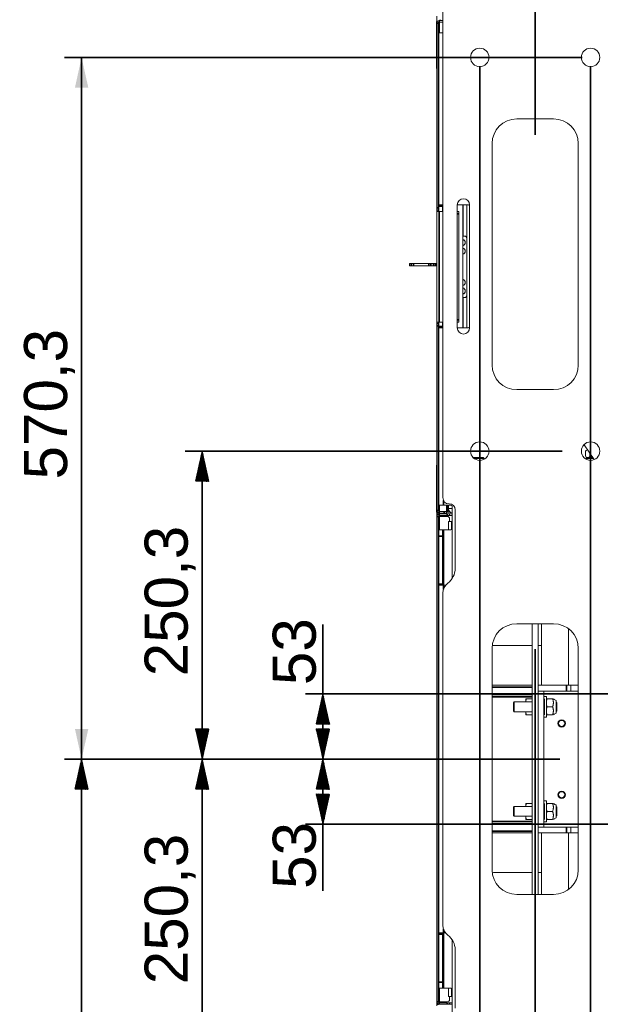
# Model space of a CAD drawing. Header units: millimetres. Extents: x 4 to 1188, y 1 to 840.
# Tile 118 of 197: x 176 to 243, y 657 to 771. Entities that reach past the tile are written whole.
import ezdxf

# ---------------------------------------------------------------- set-up
doc = ezdxf.new("R2010")
doc.units = ezdxf.units.MM
doc.layers.add('1', color=7, linetype='Continuous')
doc.styles.add('Arial Unicode MS', font='Arial Unicode MS')
doc.dimstyles.get("Standard").update_dxf_attribs({"dimtxt": 0.18, "dimasz": 0.18, "dimexe": 0.18, "dimexo": 0.0625, "dimgap": 0.09, "dimtad": 0, "dimtih": 1, "dimtoh": 1, "dimdec": 4, "dimzin": 0, "dimdsep": 46, "dimtxsty": 'Standard', "dimcen": 0.09, "dimadec": 0, "dimazin": 0, "dimtfac": 1, "dimtdec": 4, "dimtofl": 0, "dimtmove": 0, "dimatfit": 3, "dimfxl": 0, "dimtolj": 1, "dimtzin": 0, "dimarcsym": 0})

# ---------------------------------------------------------------- blocks, each defined once
blk = doc.blocks.new('_U3')
at = {"layer": '1', "color": 18, "lineweight": 35}
for p, q in [((229.48, 765.85), (229.48, 558.23)), ((242.34, 765.85), (242.34, 558.23)), ((229.48, 560.23), (242.34, 560.23))]:
    blk.add_line(p, q, dxfattribs=at)
at = {"layer": '1', "color": 18, "lineweight": 70}
for points in [[(229.48, 560.23), (232.98, 561.01), (232.98, 559.46)], [(242.34, 560.23), (238.84, 559.46), (238.84, 561.01)]]:
    blk.add_solid(points, dxfattribs=at)
at = {"layer": '1', "color": 18, "linetype": 'Continuous', "lineweight": 13, "insert": (232.54, 561.48), "char_height": 5, "attachment_point": 7, "line_spacing_factor": 1.047437, "style": 'Arial Unicode MS'}
blk.add_mtext('\\fArial Unicode MS|b0|i0;\\W1.0000;90', dxfattribs=at)
blk = doc.blocks.new('_U10')
at = {"layer": '1', "color": 18, "lineweight": 35}
for p, q in [((235.91, 757.85), (235.91, 809.08)), ((354.31, 614.91), (354.31, 809.08)), ((235.91, 807.08), (354.31, 807.08))]:
    blk.add_line(p, q, dxfattribs=at)
at = {"layer": '1', "color": 18, "lineweight": 70}
for points in [[(235.91, 807.08), (239.41, 807.86), (239.41, 806.3)], [(354.31, 807.08), (350.81, 806.3), (350.81, 807.86)]]:
    blk.add_solid(points, dxfattribs=at)
at = {"layer": '1', "color": 18, "linetype": 'Continuous', "lineweight": 13, "insert": (286.53, 809.64), "char_height": 5, "attachment_point": 7, "line_spacing_factor": 1.047437, "style": 'Arial Unicode MS'}
blk.add_mtext('\\fArial Unicode MS|b0|i0;\\W1.0000;{\\H1.21x;(}829{\\H1.21x;)}', dxfattribs=at)
blk = doc.blocks.new('_U17')
at = {"layer": '1', "color": 18, "lineweight": 35}
for p, q in [((241.34, 766.85), (181.27, 766.85)), ((183.27, 766.85), (183.27, 685.38)), ((238.76, 685.38), (181.27, 685.38))]:
    blk.add_line(p, q, dxfattribs=at)
at = {"layer": '1', "color": 18, "lineweight": 70}
for points in [[(183.27, 766.85), (184.05, 763.35), (182.5, 763.35)], [(183.27, 685.38), (182.5, 688.88), (184.05, 688.88)]]:
    blk.add_solid(points, dxfattribs=at)
at = {"layer": '1', "color": 18, "linetype": 'Continuous', "lineweight": 13, "insert": (182.52, 717.85), "char_height": 5, "attachment_point": 7, "rotation": 90, "line_spacing_factor": 1.047437, "style": 'Arial Unicode MS'}
blk.add_mtext('\\fArial Unicode MS|b0|i0;\\W1.0000;570,3', dxfattribs=at)

msp = doc.modelspace()

# ---------------------------------------------------------------- hatches: boundary and pattern name
at = {"layer": '1', "linetype": 'Continuous', "lineweight": 35}
h = msp.add_hatch(dxfattribs=at)
h.set_pattern_fill('ANSI31', color=18, scale=0.0062, angle=-3.6e-14, style=0)
h.paths.add_polyline_path([(197.2711, 721.1339), (198.0471, 717.6339), (196.4952, 717.6339)], flags=0)
h = msp.add_hatch(dxfattribs=at)
h.set_pattern_fill('ANSI31', color=18, scale=0.0062, angle=-3.6e-14, style=0)
h.paths.add_polyline_path([(211.2711, 692.9482), (212.0471, 689.4482), (210.4952, 689.4482)], flags=0)
h = msp.add_hatch(dxfattribs=at)
h.set_pattern_fill('ANSI31', color=18, scale=0.0062, angle=-2.1e-14, style=0)
h.paths.add_polyline_path([(197.2711, 685.3768), (196.4952, 688.8768), (198.0471, 688.8768)], flags=0)
h = msp.add_hatch(dxfattribs=at)
h.set_pattern_fill('ANSI31', color=18, scale=0.0062, angle=-2.1e-14, style=0)
h.paths.add_polyline_path([(211.2711, 685.3768), (210.4952, 688.8768), (212.0471, 688.8768)], flags=0)
h = msp.add_hatch(dxfattribs=at)
h.set_pattern_fill('ANSI31', color=18, scale=0.0062, angle=-2.1e-14, style=0)
h.paths.add_polyline_path([(183.2711, 685.3768), (184.0471, 681.8768), (182.4952, 681.8768)], flags=0)
h = msp.add_hatch(dxfattribs=at)
h.set_pattern_fill('ANSI31', color=18, scale=0.0062, angle=-2.1e-14, style=0)
h.paths.add_polyline_path([(197.2711, 685.3768), (198.0471, 681.8768), (196.4952, 681.8768)], flags=0)
h = msp.add_hatch(dxfattribs=at)
h.set_pattern_fill('ANSI31', color=18, scale=0.0062, angle=-2.1e-14, style=0)
h.paths.add_polyline_path([(211.2711, 685.3768), (212.0471, 681.8768), (210.4952, 681.8768)], flags=0)
h = msp.add_hatch(dxfattribs=at)
h.set_pattern_fill('ANSI31', color=18, scale=0.0062, angle=-3.6e-14, style=0)
h.paths.add_polyline_path([(211.2711, 677.8053), (210.4952, 681.3053), (212.0471, 681.3053)], flags=0)

# ---------------------------------------------------------------- linework, layer by layer
at = {"layer": '1', "color": 154, "linetype": 'Continuous', "lineweight": 13}
for p, q in [((225.1925, 715.7339), (225.1925, 775.0911)), ((224.4496, 770.9696), (224.4496, 765.6268)), ((224.4782, 771.0262), (224.4782, 771.6338)), ((224.4782, 749.3982), (224.4782, 770.8482)), ((224.5531, 771.0411), (224.5211, 771.0411)), ((224.6496, 749.3982), (224.6496, 770.8482)), ((225.1925, 771.1339), (224.7639, 771.1339)), ((225.1925, 770.9625), (224.7639, 770.9625)), ((225.1925, 769.7053), (224.7211, 769.7053)), ((224.7211, 769.7053), (224.7211, 749.7339)), ((224.4781, 768.9818), (224.4781, 769.4202)), ((224.4781, 769.4202), (224.4782, 769.4202)), ((224.4781, 768.9781), (224.4781, 768.9818)), ((224.4781, 768.9818), (224.4782, 768.9818)), ((224.4781, 768.8854), (224.4782, 768.8854)), ((224.4781, 768.4752), (224.4782, 768.4752)), ((224.4781, 767.945), (224.4781, 768.39)), ((224.4781, 768.39), (224.4782, 768.39)), ((224.4781, 767.9421), (224.4781, 767.945)), ((224.4781, 767.945), (224.4782, 767.945)), ((224.4781, 767.5871), (224.4782, 767.5871)), ((224.4781, 767.19), (224.4782, 767.19)), ((224.4781, 766.3808), (224.4782, 766.3808)), ((224.4781, 766.1448), (224.4782, 766.1448)), ((224.4781, 766.1448), (224.4782, 766.1448)), ((224.4781, 765.9986), (224.4782, 765.9986)), ((224.4781, 765.8284), (224.4782, 765.8284)), ((224.4781, 765.2243), (224.4781, 765.2313)), ((224.4781, 765.2313), (224.4782, 765.2313)), ((224.4781, 765.2243), (224.4782, 765.2243)), ((224.4781, 765.22), (224.4781, 765.2218)), ((224.4781, 764.6374), (224.4782, 764.6374)), ((224.4781, 764.4325), (224.4782, 764.4325)), ((224.4781, 763.7706), (224.4781, 764.2339)), ((224.4781, 764.2339), (224.4782, 764.2339)), ((224.4781, 763.7706), (224.4782, 763.7706)), ((224.4781, 763.766), (224.4781, 763.7706)), ((224.4781, 763.766), (224.4782, 763.766)), ((224.4781, 763.7658), (224.4782, 763.7658)), ((224.4782, 763.5415), (224.4781, 763.5415)), ((224.4781, 763.5414), (224.4781, 763.5415)), ((224.4781, 763.2746), (224.4782, 763.2746)), ((224.4781, 762.6863), (224.4781, 762.6922)), ((224.4781, 762.6922), (224.4782, 762.6922)), ((224.4781, 762.6863), (224.4782, 762.6863)), ((224.4781, 761.9439), (224.4781, 761.9439)), ((224.4781, 761.9439), (224.4782, 761.9439)), ((224.4781, 761.9439), (224.4782, 761.9439)), ((224.4781, 761.9015), (224.4782, 761.9015)), ((224.4781, 761.2281), (224.4781, 761.685)), ((224.4781, 761.685), (224.4782, 761.685)), ((224.4781, 761.2281), (224.4782, 761.2281)), ((224.4781, 761.2234), (224.4781, 761.2281)), ((224.4781, 761.2234), (224.4782, 761.2234)), ((224.4782, 760.9782), (224.4781, 760.9782)), ((224.4781, 759.7947), (224.4782, 759.7947)), ((224.4781, 759.5398), (224.4782, 759.5398)), ((224.4781, 759.3403), (224.4782, 759.3403)), ((238.0496, 759.7053), (233.7639, 759.7053)), ((230.9068, 756.8482), (230.9068, 731.1339)), ((240.9068, 731.1339), (240.9068, 756.8482)), ((224.4782, 749.1125), (224.4782, 749.3982)), ((224.6496, 749.1125), (224.4782, 749.1125)), ((224.4782, 748.9696), (224.4782, 749.1125)), ((224.4782, 736.1125), (224.4782, 748.9696)), ((224.4782, 748.9696), (224.7639, 748.9696)), ((224.6496, 749.3982), (224.6496, 749.1125)), ((224.6496, 748.9696), (224.6496, 749.1125)), ((225.1925, 749.7339), (224.7211, 749.7339)), ((224.7211, 749.5911), (224.7211, 749.7339)), ((224.7211, 748.9696), (224.7211, 749.5911)), ((225.1925, 748.9696), (224.7639, 748.9696)), ((225.1496, 749.7339), (225.1496, 749.5911)), ((225.1496, 748.9696), (225.1496, 749.5911)), ((228.1496, 749.7339), (226.8639, 749.7339)), ((226.8639, 735.4482), (226.8639, 749.7339)), ((226.8639, 748.9696), (227.0354, 748.9696)), ((227.0354, 748.9696), (227.0354, 748.6839)), ((227.5068, 735.4484), (227.5068, 749.7339)), ((227.5496, 749.734), (227.5496, 746.1126)), ((227.9782, 749.7337), (227.9782, 745.8264)), ((228.2925, 749.7339), (228.2925, 735.4482)), ((227.0354, 748.6839), (227.0354, 736.3982)), ((227.5068, 746.1125), (227.6925, 746.1125)), ((227.5496, 745.7064), (227.5496, 745.6839)), ((227.9782, 739.2553), (227.9782, 745.8268)), ((221.3211, 742.9196), (221.5322, 742.9196)), ((221.3211, 742.9196), (221.3211, 742.6339)), ((221.3211, 742.6339), (221.5322, 742.6339)), ((221.5322, 742.9196), (221.8024, 742.9196)), ((221.8024, 742.6339), (221.5322, 742.6339)), ((221.8024, 742.9196), (223.5679, 742.9196)), ((221.8024, 742.6339), (223.5679, 742.6339)), ((223.5679, 742.9196), (223.8153, 742.9196)), ((223.8153, 742.6339), (223.5679, 742.6339)), ((223.8153, 742.9196), (224.0957, 742.9196)), ((223.8153, 742.6339), (224.0957, 742.6339)), ((224.0957, 742.9196), (224.3432, 742.9196)), ((224.3432, 742.6339), (224.0957, 742.6339)), ((224.3432, 742.9196), (224.4782, 742.9196)), ((224.3432, 742.6339), (224.4782, 742.6339)), ((227.6925, 738.9696), (227.5068, 738.9696)), ((227.5496, 739.3982), (227.5496, 739.3757)), ((227.5496, 738.9695), (227.5496, 735.4482)), ((227.9782, 739.2557), (227.9782, 735.4486)), ((227.0354, 736.3982), (227.0354, 736.1125)), ((224.4782, 735.9696), (224.4782, 736.1125)), ((224.4782, 736.1125), (224.7639, 736.1125)), ((224.4782, 735.9696), (224.4782, 735.6839)), ((224.6496, 735.9696), (224.4782, 735.9696)), ((224.4782, 714.2339), (224.4782, 735.6839)), ((224.6496, 735.9696), (224.6496, 736.1125)), ((224.6496, 735.9696), (224.6496, 735.6839)), ((224.6496, 714.2339), (224.6496, 735.6839)), ((224.7211, 735.5911), (224.7211, 736.1126)), ((224.7211, 735.4482), (224.7211, 735.5911)), ((224.7211, 735.4482), (224.7211, 714.8482)), ((224.7211, 735.4482), (225.1925, 735.4482)), ((224.7639, 736.1125), (225.1925, 736.1125)), ((225.1496, 735.5911), (225.1496, 736.1126)), ((225.1496, 735.5911), (225.1496, 735.4482)), ((227.0354, 736.1125), (226.8639, 736.1125)), ((226.8639, 735.4482), (228.1496, 735.4482)), ((233.7639, 728.2768), (238.0496, 728.2768)), ((242.7626, 720.1514), (241.5719, 721.8855)), ((228.7028, 720.3946), (229.8763, 720.3946)), ((229.9477, 720.1708), (229.9477, 720.3232)), ((241.7445, 721.0411), (241.7445, 720.6125)), ((241.8658, 720.3232), (241.8658, 720.1708)), ((241.9373, 720.3946), (242.5955, 720.3946)), ((242.2445, 720.6125), (242.2445, 720.9059)), ((224.4496, 719.4553), (224.4496, 714.1125)), ((224.7211, 714.8482), (225.2639, 714.8482)), ((225.2639, 714.8482), (226.1211, 714.8482)), ((225.6211, 714.1197), (225.6211, 714.8482)), ((225.8354, 714.4911), (225.8354, 714.8482)), ((226.2639, 714.7053), (226.2639, 706.3352)), ((224.4782, 714.0353), (224.4782, 714.0561)), ((224.4782, 714.0353), (224.5585, 714.0353)), ((224.4782, 714.0353), (224.4782, 713.8211)), ((224.4782, 713.8211), (224.4782, 713.5623)), ((224.4782, 657.1911), (224.4782, 713.5625)), ((224.5211, 714.0411), (224.5531, 714.0411)), ((224.6496, 657.1911), (224.6496, 713.5625)), ((224.7639, 713.5625), (224.6496, 713.5625)), ((224.7639, 714.1196), (225.3354, 714.1196)), ((224.7639, 713.9482), (224.7639, 713.8482)), ((224.7639, 713.9482), (225.3354, 713.9482)), ((224.7639, 713.8482), (225.6925, 713.8482)), ((224.7639, 713.6768), (225.6925, 713.6768)), ((224.7639, 713.5619), (224.7639, 713.6765)), ((224.7639, 713.6761), (224.7639, 713.5623)), ((224.7639, 713.5625), (225.6925, 713.5625)), ((225.6211, 714.1196), (225.3354, 714.1196)), ((225.6211, 713.9482), (225.3354, 713.9482)), ((225.7639, 714.1339), (225.6211, 714.1339)), ((225.6211, 714.1196), (225.6211, 713.9482)), ((225.6211, 714.0353), (226.0832, 714.0353)), ((225.6925, 713.8482), (225.9782, 713.8482)), ((225.9782, 713.6768), (225.6925, 713.6768)), ((225.8354, 714.4916), (225.8354, 714.2053)), ((226.2639, 714.4911), (225.8354, 714.4911)), ((225.8354, 714.3768), (225.8475, 714.3768)), ((225.9782, 713.8482), (226.2639, 713.8482)), ((225.9782, 713.8482), (225.9782, 713.6768)), ((225.9782, 713.6768), (226.2639, 713.6768)), ((226.6211, 707.5196), (226.6211, 714.3053)), ((225.8354, 712.9482), (225.8354, 711.9908)), ((225.8354, 712.9482), (226.2354, 712.9482)), ((225.9782, 713.2768), (225.9782, 712.9481)), ((226.2354, 712.9482), (226.2639, 712.9482)), ((224.7211, 711.9911), (225.1496, 711.9911)), ((224.7211, 711.2768), (224.7211, 711.9911)), ((224.7211, 705.7053), (224.7211, 711.2768)), ((225.1496, 711.9911), (225.2639, 711.9911)), ((225.1496, 711.9911), (225.1496, 711.2768)), ((225.1496, 705.7053), (225.1496, 711.2768)), ((225.2639, 711.9911), (226.1211, 711.9911)), ((224.7211, 705.5625), (224.7211, 705.7053)), ((224.7211, 705.5625), (224.7211, 665.1911)), ((225.2639, 705.5625), (224.7211, 705.5625)), ((225.1496, 705.7053), (225.1496, 705.5625)), ((225.5117, 705.5625), (225.2639, 705.5625)), ((225.1925, 666.0911), (225.1925, 704.6625)), ((238.0496, 701.0911), (233.7639, 701.0911)), ((235.5675, 701.0907), (235.5675, 669.6628)), ((236.2461, 701.0907), (236.2461, 669.6628)), ((236.6211, 693.9479), (236.6211, 701.091)), ((239.7639, 693.9479), (239.7639, 700.5192)), ((235.5675, 698.5553), (231.1925, 698.5553)), ((236.621, 698.5553), (236.2461, 698.5553)), ((230.9068, 698.2339), (230.9068, 672.5196)), ((240.9068, 672.5196), (240.9068, 698.2339)), ((235.5677, 692.8411), (230.9068, 692.8411)), ((230.907, 693.9482), (235.5677, 693.9482)), ((236.2461, 693.9482), (239.5509, 693.9482)), ((236.9246, 693.2696), (236.2461, 693.2696)), ((236.9246, 693.2696), (236.9246, 677.4839)), ((236.9247, 693.2696), (239.5509, 693.2696)), ((239.5509, 693.9482), (240.0277, 693.9482)), ((240.0277, 693.2696), (239.5509, 693.2696)), ((240.0277, 693.9482), (240.0277, 693.2696)), ((240.0277, 693.9482), (240.9068, 693.9482)), ((240.0277, 693.2696), (240.9068, 693.2696)), ((233.4782, 692.0196), (233.3889, 691.9303)), ((233.3889, 691.9303), (233.3889, 691.4482)), ((235.5675, 692.0196), (233.4782, 692.0196)), ((233.4782, 691.4482), (233.4782, 692.0196)), ((234.8104, 692.0196), (234.8104, 692.3768)), ((234.8933, 692.3768), (235.4846, 692.3768)), ((237.2104, 692.6625), (236.9246, 692.6625)), ((237.0032, 692.3768), (237.0032, 691.9125)), ((237.0032, 691.9125), (237.0032, 690.9839)), ((237.2104, 690.2339), (237.2104, 692.6625)), ((237.9279, 692.3768), (237.2933, 692.3768)), ((238.3532, 691.4482), (238.3532, 692.1911)), ((238.4246, 691.9303), (238.3532, 692.0018)), ((238.4246, 691.9303), (238.4246, 690.9661)), ((233.3889, 691.4482), (233.3889, 690.9661)), ((233.3889, 690.9661), (233.4782, 690.8768)), ((233.4782, 690.8768), (233.4782, 691.4482)), ((233.4782, 690.8768), (235.5675, 690.8768)), ((234.8104, 690.5196), (234.8104, 690.8768)), ((237.0032, 690.9839), (237.0032, 690.5196)), ((237.9279, 691.4482), (237.2933, 691.4482)), ((238.3532, 690.7053), (238.3532, 691.4482)), ((238.3532, 690.8946), (238.4246, 690.9661)), ((234.8933, 690.5196), (235.4846, 690.5196)), ((236.9246, 690.2339), (237.2104, 690.2339)), ((237.9279, 690.5196), (237.2933, 690.5196)), ((237.2104, 680.5196), (236.9246, 680.5196)), ((237.2104, 678.0911), (237.2104, 680.5196)), ((233.4782, 679.8768), (233.3889, 679.7875)), ((233.3889, 679.7875), (233.3889, 679.3053)), ((233.3889, 679.3053), (233.3889, 678.8232)), ((235.5675, 679.8768), (233.4782, 679.8768)), ((233.4782, 679.3053), (233.4782, 679.8768)), ((233.4782, 678.7339), (233.4782, 679.3053)), ((234.8104, 679.8768), (234.8104, 680.2339)), ((234.8933, 680.2339), (235.4846, 680.2339)), ((237.0032, 680.2339), (237.0032, 679.7696)), ((237.0032, 679.7696), (237.0032, 678.8411)), ((237.9279, 680.2339), (237.2933, 680.2339)), ((237.9279, 679.3053), (237.2933, 679.3053)), ((238.3532, 679.3053), (238.3532, 680.0482)), ((238.4246, 679.7875), (238.3532, 679.8589)), ((238.3532, 678.5625), (238.3532, 679.3053)), ((238.4246, 679.7875), (238.4246, 678.8232)), ((233.3889, 678.8232), (233.4782, 678.7339)), ((233.4782, 678.7339), (235.5675, 678.7339)), ((234.8104, 678.3768), (234.8104, 678.7339)), ((234.8933, 678.3768), (235.4846, 678.3768)), ((236.9246, 678.0911), (237.2104, 678.0911)), ((237.0032, 678.8411), (237.0032, 678.3768)), ((237.9279, 678.3768), (237.2933, 678.3768)), ((238.3532, 678.7518), (238.4246, 678.8232)), ((230.9068, 677.9125), (235.5677, 677.9125)), ((236.9246, 677.4839), (236.2461, 677.4839)), ((236.9247, 677.4839), (239.5509, 677.4839)), ((239.5509, 677.4839), (240.0277, 677.4839)), ((240.0277, 677.4839), (240.0277, 676.8053)), ((240.0277, 677.4839), (240.9068, 677.4839)), ((230.907, 676.8053), (235.5677, 676.8053)), ((236.2461, 676.8053), (239.5509, 676.8053)), ((236.6211, 669.6626), (236.6211, 676.8056)), ((240.0277, 676.8053), (239.5509, 676.8053)), ((239.7639, 670.2343), (239.7639, 676.8056)), ((240.0277, 676.8053), (240.9068, 676.8053)), ((231.1925, 672.1982), (235.5675, 672.1982)), ((236.2461, 672.1982), (236.621, 672.1982)), ((233.7639, 669.6625), (238.0496, 669.6625)), ((224.7211, 665.0482), (224.7211, 665.1911)), ((225.2639, 665.1911), (224.7211, 665.1911)), ((224.7211, 659.4768), (224.7211, 665.0482)), ((225.1496, 665.1911), (225.1496, 665.0482)), ((225.1496, 659.4768), (225.1496, 665.0482)), ((225.5117, 665.1911), (225.2639, 665.1911)), ((226.2639, 656.0482), (226.2639, 664.4183)), ((226.6211, 656.4482), (226.6211, 663.2339)), ((224.7211, 658.7625), (224.7211, 659.4768)), ((225.1496, 658.7625), (224.7211, 658.7625)), ((225.1496, 659.4768), (225.1496, 658.7625)), ((225.1496, 658.7625), (225.2639, 658.7625)), ((225.2639, 658.7625), (226.1211, 658.7625)), ((225.8354, 658.7628), (225.8354, 657.8053)), ((225.8354, 657.8053), (226.2354, 657.8053)), ((225.9782, 657.8055), (225.9782, 657.4768)), ((226.2639, 657.8053), (226.2354, 657.8053)), ((224.4782, 657.1917), (224.4782, 656.9196)), ((224.4782, 656.9196), (224.4782, 656.7182)), ((224.6496, 657.1911), (224.7639, 657.1911)), ((224.7639, 657.1917), (224.7639, 657.077)), ((224.7639, 657.0768), (224.7639, 657.1914)), ((225.6925, 657.1911), (224.7639, 657.1911)), ((225.6925, 657.0768), (224.7639, 657.0768)), ((225.6925, 656.9053), (224.7639, 656.9053)), ((225.9782, 657.0768), (225.6925, 657.0768)), ((225.9782, 656.9053), (225.6925, 656.9053)), ((225.9782, 657.0768), (226.2639, 657.0768)), ((225.9782, 657.0768), (225.9782, 656.9053)), ((226.2639, 656.9053), (225.9782, 656.9053))]:
    msp.add_line(p, q, dxfattribs=at)
at = {"layer": '1', "color": 154, "linetype": 'Continuous', "lineweight": 35}
for p, q in [((224.6496, 770.8482), (224.4782, 770.8482)), ((224.7639, 770.9625), (224.7639, 771.1339)), ((224.7639, 769.7052), (224.7639, 770.9624)), ((224.8782, 771.2336), (224.8782, 771.1335)), ((224.4781, 768.9781), (224.4782, 768.9781)), ((224.4781, 768.6786), (224.4782, 768.6786)), ((224.4781, 767.9421), (224.4782, 767.9421)), ((224.4781, 767.7047), (224.4782, 767.7047)), ((224.4781, 766.9521), (224.4782, 766.9521)), ((224.4781, 766.7531), (224.4782, 766.7531)), ((224.4781, 766.4029), (224.4782, 766.4029)), ((224.4781, 766.2049), (224.4782, 766.2049)), ((224.4781, 765.2218), (224.4782, 765.2218)), ((224.4781, 765.22), (224.4782, 765.22)), ((224.4781, 764.4325), (224.4782, 764.4325)), ((224.4781, 764.4325), (224.4782, 764.4325)), ((224.4781, 764.4324), (224.4782, 764.4324)), ((224.4781, 764.4324), (224.4782, 764.4324)), ((224.4781, 761.2234), (224.4782, 761.2234)), ((224.4781, 760.6934), (224.4782, 760.6934)), ((224.4781, 760.1289), (224.4782, 760.1289)), ((224.4782, 749.3982), (224.6496, 749.3982)), ((225.1496, 749.5911), (224.7211, 749.5911)), ((224.7639, 736.1125), (224.7639, 748.9696)), ((227.0354, 748.6839), (226.8639, 748.6839)), ((221.5322, 742.6339), (221.5322, 742.9196)), ((221.8024, 742.9196), (221.8024, 742.6339)), ((223.5679, 742.6339), (223.5679, 742.9196)), ((223.8153, 742.9196), (223.8153, 742.6339)), ((224.0957, 742.6339), (224.0957, 742.9196)), ((224.3432, 742.9196), (224.3432, 742.6339)), ((226.8639, 736.3982), (227.0354, 736.3982)), ((224.6496, 735.6839), (224.4782, 735.6839)), ((224.7211, 735.5911), (225.1496, 735.5911)), ((229.9477, 720.3232), (228.7777, 720.3232)), ((242.6446, 720.3232), (241.8658, 720.3232)), ((224.7639, 714.1198), (224.7639, 714.8489)), ((225.2639, 714.8482), (225.2639, 715.4227)), ((225.7639, 714.2053), (225.7639, 714.8487)), ((224.6496, 714.2339), (224.4782, 714.2339)), ((224.6424, 713.8211), (224.4782, 713.8211)), ((224.6496, 713.5625), (224.4782, 713.5625)), ((224.7639, 714.1196), (224.7639, 713.9482)), ((224.7639, 713.6768), (224.7639, 713.8482)), ((224.7639, 711.9903), (224.7639, 713.5625)), ((225.3354, 713.9482), (225.3354, 714.1196)), ((225.6211, 714.2053), (225.7639, 714.2053)), ((225.6925, 713.6768), (225.6925, 713.8482)), ((225.7639, 714.2053), (225.7639, 714.1339)), ((225.8354, 714.2053), (225.7639, 714.2053)), ((226.2354, 712.9482), (226.2354, 712.0481)), ((225.1496, 711.2768), (224.7211, 711.2768)), ((225.2639, 705.5625), (225.2639, 711.9911)), ((224.7211, 705.7053), (225.1496, 705.7053)), ((225.2639, 705.1083), (225.2639, 705.5625)), ((230.9068, 693.7339), (235.5677, 693.7339)), ((239.5509, 693.2696), (239.5509, 693.9482)), ((235.5677, 692.6268), (230.9068, 692.6268)), ((230.9068, 678.1268), (235.5677, 678.1268)), ((235.5677, 677.0196), (230.9068, 677.0196)), ((239.5509, 676.8053), (239.5509, 677.4839)), ((225.2639, 665.1911), (225.2639, 665.6452)), ((225.1496, 665.0482), (224.7211, 665.0482)), ((225.2639, 658.7625), (225.2639, 665.1911)), ((224.7211, 659.4768), (225.1496, 659.4768)), ((224.7639, 657.1911), (224.7639, 658.7633)), ((226.2354, 658.7055), (226.2354, 657.8053)), ((224.6496, 657.1911), (224.4782, 657.1911)), ((224.6747, 656.9196), (224.4782, 656.9196)), ((224.7639, 657.0768), (224.7639, 656.9053)), ((225.6925, 656.9053), (225.6925, 657.0768))]:
    msp.add_line(p, q, dxfattribs=at)
at = {"layer": '1', "color": 18, "linetype": 'Continuous', "lineweight": 35}
for p, q in [((239.0354, 721.1339), (195.2711, 721.1339)), ((197.2711, 721.1339), (197.2711, 685.3768)), ((211.2711, 685.3768), (211.2711, 701.0146)), ((235.9068, 698.1339), (235.9068, 572.2339)), ((250.2639, 692.9482), (209.2711, 692.9482)), ((213.7639, 685.3768), (181.2711, 685.3768)), ((183.2711, 603.9053), (183.2711, 685.3768)), ((213.7639, 685.3768), (195.2711, 685.3768)), ((213.7639, 685.3768), (195.2711, 685.3768)), ((197.2711, 649.6196), (197.2711, 685.3768)), ((213.7639, 685.3768), (209.2711, 685.3768)), ((213.7639, 685.3768), (209.2711, 685.3768)), ((211.2711, 685.3768), (211.2711, 670.0795)), ((250.2639, 677.8053), (209.2711, 677.8053))]:
    msp.add_line(p, q, dxfattribs=at)
at = {"layer": '1', "color": 154, "linetype": 'Continuous', "lineweight": 13}
for centre, radius in [((229.4782, 766.8482), 1.0714), ((242.3354, 766.8482), 1.0714), ((229.4782, 721.1339), 1.0714), ((242.3354, 721.1339), 1.0714), ((238.9806, 689.5196), 0.4286), ((238.9806, 689.5196), 0.3571), ((238.9806, 681.2339), 0.4286), ((238.9806, 681.2339), 0.3571)]:
    msp.add_circle(centre, radius, dxfattribs=at)
for centre, radius, start, end in [((224.5211, 770.9696), 0.0714, 90, 180), ((224.7639, 770.8482), 0.2857, 90, 180), ((224.7639, 770.8482), 0.1143, 90, 180), ((224.7354, 765.6268), 0.2857, 180, 205.842656), ((233.7639, 756.8482), 2.8571, 90, 180), ((238.0496, 756.8482), 2.8571, 0, 90), ((227.5782, 749.7339), 0.7143, 0, 180), ((228.1496, 749.5911), 0.1429, 0, 90), ((227.4282, 745.3553), 0.3714, 0, 77.788125), ((227.2639, 745.6839), 0.2857, 328.210312, 0), ((227.6925, 745.8268), 0.2857, 0, 90), ((227.4282, 745.3553), 0.3714, 282.211875, 0), ((227.4282, 744.3553), 0.3714, 0, 77.788125), ((227.4282, 744.3553), 0.3714, 282.211875, 0), ((227.4282, 740.7268), 0.3714, 0, 77.788125), ((227.4282, 740.7268), 0.3714, 282.211875, 0), ((227.4282, 739.7268), 0.3714, 0, 77.788125), ((227.4282, 739.7268), 0.3714, 282.211875, 0), ((227.2639, 739.3982), 0.2857, 0, 31.789688), ((227.6925, 739.2553), 0.2857, 270, 0), ((227.5782, 735.4482), 0.7143, 180, 0), ((228.1496, 735.5911), 0.1429, 270, 0), ((233.7639, 731.1339), 2.8571, 180, 270), ((238.0496, 731.1339), 2.8571, 270, 0), ((229.8763, 720.3232), 0.0714, 0, 90), ((241.9945, 721.0411), 0.25, 93.245625, 180), ((241.9945, 720.6125), 0.25, 180, 247.066875), ((241.9373, 720.3232), 0.0714, 90, 180), ((241.9945, 720.6125), 0.25, 299.37375, 0), ((242.6336, 720.4716), 0.25, 141.90875, 197.928125), ((224.7354, 719.4553), 0.2857, 154.157344, 180), ((225.9068, 715.7339), 0.7143, 180, 270), ((225.9068, 714.3053), 0.7143, 0, 90), ((226.1211, 714.7053), 0.1429, 0, 90), ((224.5211, 714.1125), 0.0714, 180, 270), ((224.7639, 714.2339), 0.2857, 180, 270), ((224.7639, 713.5625), 0.2857, 90, 180), ((224.7639, 714.2339), 0.1143, 180, 270), ((224.7639, 713.5625), 0.1143, 90, 180), ((225.6925, 713.2768), 0.2857, 0, 90), ((225.7639, 714.2053), 0.0714, 270, 0), ((226.3782, 714.4911), 0.5429, 180, 257.845781), ((226.1211, 712.1339), 0.1429, 270, 0), ((224.4782, 707.5196), 2.1429, 306.869898, 0), ((226.6211, 704.6625), 1.4286, 126.869898, 180), ((233.7639, 698.2339), 2.8571, 90, 180), ((238.0496, 698.2339), 2.8571, 0, 90), ((231.1925, 699.9839), 1.4286, 259.322344, 270), ((238.4556, 692.7625), 0.5805, 221.671395, 259.844911), ((238.4556, 690.1339), 0.5805, 100.155089, 138.289294), ((238.4556, 680.6196), 0.5805, 221.671395, 259.844911), ((238.4556, 677.9911), 0.5805, 100.155089, 138.289294), ((233.7639, 672.5196), 2.8571, 180, 270), ((238.0496, 672.5196), 2.8571, 270, 0), ((231.1925, 670.7696), 1.4286, 90, 100.677656), ((226.6211, 666.0911), 1.4286, 180, 233.130102), ((224.4782, 663.2339), 2.1429, 0, 53.130102), ((226.1211, 658.6196), 0.1429, 0, 90), ((225.6925, 657.4768), 0.2857, 270, 0), ((224.7639, 657.1911), 0.2857, 180, 270), ((224.7639, 657.1911), 0.1143, 180, 270)]:
    msp.add_arc(centre, radius, start, end, dxfattribs=at)
for points in [[(224.4781, 768.8854), (224.4781, 768.9124), (224.4781, 768.9335), (224.4781, 768.9487)], [(224.4781, 768.6786), (224.4781, 768.7548), (224.4781, 768.8237), (224.4781, 768.8854)], [(224.4781, 768.4752), (224.4781, 768.5344), (224.4781, 768.6022), (224.4781, 768.6786)], [(224.4781, 768.3868), (224.4781, 768.3865), (224.4781, 768.4159), (224.4781, 768.4752)], [(224.4781, 767.7047), (224.4781, 767.7348), (224.4781, 767.7498), (224.4781, 767.7494)], [(224.4781, 767.5871), (224.4781, 767.6353), (224.4781, 767.6744), (224.4781, 767.7047)], [(224.4781, 767.19), (224.4781, 767.35), (224.4781, 767.4832), (224.4781, 767.5871)], [(224.4781, 766.9521), (224.4781, 767.0313), (224.4781, 767.1103), (224.4781, 767.19)], [(224.4781, 766.7531), (224.4781, 766.8197), (224.4781, 766.8861), (224.4781, 766.9521)], [(224.4781, 766.4029), (224.4781, 766.4903), (224.4781, 766.607), (224.4781, 766.7531)], [(224.4781, 766.2049), (224.4781, 766.2371), (224.4781, 766.2865), (224.4781, 766.3532)], [(224.4781, 766.1448), (224.4781, 766.1453), (224.4781, 766.1653), (224.4781, 766.2049)], [(224.4781, 765.8284), (224.4781, 765.9076), (224.4781, 765.9641), (224.4781, 765.9986)], [(224.4781, 765.2313), (224.4781, 765.4882), (224.4781, 765.6877), (224.4781, 765.8284)], [(224.4781, 765.2218), (224.4781, 765.2221), (224.4781, 765.2227), (224.4781, 765.2243)], [(224.4781, 764.6374), (224.4781, 764.7772), (224.4781, 764.9716), (224.4781, 765.22)], [(224.4781, 764.4325), (224.4781, 764.4333), (224.4781, 764.5015), (224.4781, 764.6374)], [(224.4781, 763.2746), (224.4781, 763.4301), (224.4781, 763.5418), (224.4781, 763.5414)], [(224.4781, 762.6922), (224.4781, 762.9017), (224.4781, 763.1087), (224.4781, 763.2746)], [(224.4781, 761.9439), (224.4781, 762.0402), (224.4781, 762.2885), (224.4781, 762.6863)], [(224.4781, 760.6934), (224.4781, 760.8715), (224.4781, 760.9786), (224.4781, 760.9781)], [(224.4781, 760.1289), (224.4781, 760.3384), (224.4781, 760.5222), (224.4781, 760.6934)], [(224.4781, 759.7947), (224.4781, 759.9018), (224.4781, 760.0153), (224.4781, 760.1289)], [(224.4781, 759.5398), (224.4781, 759.6055), (224.4781, 759.6772), (224.4781, 759.7947)], [(224.4781, 759.3403), (224.4781, 759.3419), (224.4781, 759.4132), (224.4781, 759.5398)]]:
    msp.add_open_spline(points, degree=3, dxfattribs=at)
for points, knots in [([(234.8103, 692.3768), (234.8104, 692.3768), (234.8123, 692.3768), (234.8198, 692.3768), (234.8254, 692.3768), (234.8398, 692.3768), (234.8486, 692.3768), (234.8614, 692.3768), (234.8641, 692.3768), (234.8695, 692.3768), (234.8723, 692.3768), (234.8809, 692.3768), (234.887, 692.3768), (234.8933, 692.3768)], [0, 0, 0, 0, 0.25, 0.25, 0.5, 0.5, 0.75, 0.75, 0.8125, 0.8125, 0.875, 0.875, 1, 1, 1, 1]), ([(234.8933, 692.3768), (234.868, 692.3008), (234.8471, 692.2243), (234.8255, 692.1084), (234.8199, 692.0695), (234.8158, 692.0271), (234.8155, 692.0239), (234.8152, 692.0206)], [0, 0, 0, 0, 0.64853472, 0.64853472, 0.97280208, 0.97280208, 1, 1, 1, 1]), ([(237.2933, 692.3768), (237.287, 692.3768), (237.2809, 692.3768), (237.2723, 692.3768), (237.2695, 692.3768), (237.2641, 692.3768), (237.2614, 692.3768), (237.2486, 692.3768), (237.2398, 692.3768), (237.2254, 692.3768), (237.2198, 692.3768), (237.2123, 692.3768), (237.2104, 692.3768), (237.2104, 692.3768)], [0, 0, 0, 0, 0.12512606, 0.12512606, 0.18768909, 0.18768909, 0.25025212, 0.25025212, 0.50050423, 0.50050423, 0.75075635, 0.75075635, 1, 1, 1, 1]), ([(237.2104, 691.9125), (237.2104, 691.9223), (237.2105, 691.9322), (237.211, 691.952), (237.2113, 691.9618), (237.2128, 691.9914), (237.2142, 692.011), (237.2199, 692.0698), (237.2255, 692.1087), (237.2472, 692.2246), (237.268, 692.301), (237.2933, 692.3768)], [0, 0, 0, 0, 0.0625, 0.0625, 0.125, 0.125, 0.25, 0.25, 0.5, 0.5, 1, 1, 1, 1]), ([(237.2933, 691.4482), (237.268, 691.5242), (237.2471, 691.6007), (237.2255, 691.7166), (237.2199, 691.7555), (237.2123, 691.8336), (237.2104, 691.8729), (237.2104, 691.9125)], [0, 0, 0, 0, 0.5, 0.5, 0.75, 0.75, 1, 1, 1, 1]), ([(237.9279, 691.4482), (237.938, 691.4862), (237.9488, 691.5242), (237.9701, 691.6001), (237.9805, 691.6381), (237.999, 691.7142), (238.0069, 691.7524), (238.0153, 691.81), (238.0176, 691.8293), (238.0207, 691.8679), (238.0215, 691.8873), (238.0218, 691.9261), (238.0212, 691.9456), (238.0186, 691.9847), (238.0166, 692.0043), (238.0113, 692.0437), (238.008, 692.0634), (238.0023, 692.093), (238.0002, 692.1029), (237.9959, 692.1227), (237.9936, 692.1325), (237.9819, 692.1817), (237.9712, 692.2207), (237.9494, 692.2987), (237.9383, 692.3377), (237.9279, 692.3768)], [0, 0, 0, 0, 0.125, 0.125, 0.25, 0.25, 0.375, 0.375, 0.4375, 0.4375, 0.5, 0.5, 0.5625, 0.5625, 0.625, 0.625, 0.6875, 0.6875, 0.71875, 0.71875, 0.75, 0.75, 0.875, 0.875, 1, 1, 1, 1]), ([(234.8152, 690.8761), (234.8155, 690.8727), (234.8158, 690.8692), (234.8199, 690.8266), (234.8255, 690.7878), (234.8472, 690.6718), (234.868, 690.5954), (234.8933, 690.5196)], [0, 0, 0, 0, 0.02845808, 0.02845808, 0.35230539, 0.35230539, 1, 1, 1, 1]), ([(237.2104, 690.9839), (237.2104, 690.9938), (237.2105, 691.0036), (237.211, 691.0234), (237.2113, 691.0333), (237.2128, 691.0628), (237.2142, 691.0825), (237.2199, 691.1412), (237.2255, 691.1801), (237.2472, 691.296), (237.268, 691.3724), (237.2933, 691.4482)], [0, 0, 0, 0, 0.0625, 0.0625, 0.125, 0.125, 0.25, 0.25, 0.5, 0.5, 1, 1, 1, 1]), ([(237.2933, 690.5196), (237.268, 690.5956), (237.2471, 690.6721), (237.2255, 690.788), (237.2199, 690.8269), (237.2123, 690.9051), (237.2104, 690.9444), (237.2104, 690.9839)], [0, 0, 0, 0, 0.5, 0.5, 0.75, 0.75, 1, 1, 1, 1]), ([(237.9279, 690.5196), (237.938, 690.5576), (237.9488, 690.5956), (237.9701, 690.6715), (237.9805, 690.7095), (237.999, 690.7857), (238.0069, 690.8239), (238.0153, 690.8815), (238.0176, 690.9007), (238.0207, 690.9393), (238.0215, 690.9587), (238.0218, 690.9975), (238.0212, 691.017), (238.0186, 691.0561), (238.0166, 691.0757), (238.0113, 691.1151), (238.008, 691.1348), (238.0023, 691.1645), (238.0002, 691.1744), (237.9959, 691.1941), (237.9936, 691.2039), (237.9819, 691.2531), (237.9712, 691.2921), (237.9494, 691.3701), (237.9383, 691.4091), (237.9279, 691.4482)], [0, 0, 0, 0, 0.125, 0.125, 0.25, 0.25, 0.375, 0.375, 0.4375, 0.4375, 0.5, 0.5, 0.5625, 0.5625, 0.625, 0.625, 0.6875, 0.6875, 0.71875, 0.71875, 0.75, 0.75, 0.875, 0.875, 1, 1, 1, 1]), ([(234.8933, 690.5196), (234.887, 690.5196), (234.8809, 690.5196), (234.8723, 690.5196), (234.8695, 690.5196), (234.8641, 690.5196), (234.8614, 690.5196), (234.8486, 690.5196), (234.8398, 690.5196), (234.8254, 690.5196), (234.8198, 690.5196), (234.8123, 690.5196), (234.8104, 690.5196), (234.8104, 690.5196)], [0, 0, 0, 0, 0.12512599, 0.12512599, 0.18768899, 0.18768899, 0.25025198, 0.25025198, 0.50050396, 0.50050396, 0.75075594, 0.75075594, 1, 1, 1, 1]), ([(237.2103, 690.5196), (237.2104, 690.5196), (237.2123, 690.5196), (237.2198, 690.5196), (237.2254, 690.5196), (237.2398, 690.5196), (237.2486, 690.5196), (237.2614, 690.5196), (237.2641, 690.5196), (237.2695, 690.5196), (237.2723, 690.5196), (237.2809, 690.5196), (237.287, 690.5196), (237.2933, 690.5196)], [0, 0, 0, 0, 0.25, 0.25, 0.5, 0.5, 0.75, 0.75, 0.8125, 0.8125, 0.875, 0.875, 1, 1, 1, 1]), ([(234.8103, 680.2339), (234.8104, 680.2339), (234.8123, 680.2339), (234.8198, 680.2339), (234.8254, 680.2339), (234.8398, 680.2339), (234.8486, 680.2339), (234.8614, 680.2339), (234.8641, 680.2339), (234.8695, 680.2339), (234.8723, 680.2339), (234.8809, 680.2339), (234.887, 680.2339), (234.8933, 680.2339)], [0, 0, 0, 0, 0.25, 0.25, 0.5, 0.5, 0.75, 0.75, 0.8125, 0.8125, 0.875, 0.875, 1, 1, 1, 1]), ([(234.8933, 680.2339), (234.868, 680.158), (234.8471, 680.0815), (234.8255, 679.9655), (234.8199, 679.9266), (234.8158, 679.8843), (234.8155, 679.881), (234.8152, 679.8777)], [0, 0, 0, 0, 0.64853472, 0.64853472, 0.97280208, 0.97280208, 1, 1, 1, 1]), ([(237.2933, 680.2339), (237.287, 680.2339), (237.2809, 680.2339), (237.2723, 680.2339), (237.2695, 680.2339), (237.2641, 680.2339), (237.2614, 680.2339), (237.2486, 680.2339), (237.2398, 680.2339), (237.2254, 680.2339), (237.2198, 680.2339), (237.2123, 680.2339), (237.2104, 680.2339), (237.2104, 680.2339)], [0, 0, 0, 0, 0.12512606, 0.12512606, 0.18768909, 0.18768909, 0.25025212, 0.25025212, 0.50050423, 0.50050423, 0.75075635, 0.75075635, 1, 1, 1, 1]), ([(237.2104, 679.7696), (237.2104, 679.7795), (237.2105, 679.7893), (237.211, 679.8091), (237.2113, 679.819), (237.2128, 679.8485), (237.2142, 679.8682), (237.2199, 679.9269), (237.2255, 679.9658), (237.2472, 680.0818), (237.268, 680.1582), (237.2933, 680.2339)], [0, 0, 0, 0, 0.0625, 0.0625, 0.125, 0.125, 0.25, 0.25, 0.5, 0.5, 1, 1, 1, 1]), ([(237.2933, 679.3053), (237.268, 679.3813), (237.2471, 679.4578), (237.2255, 679.5738), (237.2199, 679.6126), (237.2123, 679.6908), (237.2104, 679.7301), (237.2104, 679.7696)], [0, 0, 0, 0, 0.5, 0.5, 0.75, 0.75, 1, 1, 1, 1]), ([(237.2104, 678.8411), (237.2104, 678.8509), (237.2105, 678.8608), (237.211, 678.8805), (237.2113, 678.8904), (237.2128, 678.92), (237.2142, 678.9396), (237.2199, 678.9983), (237.2255, 679.0372), (237.2472, 679.1532), (237.268, 679.2296), (237.2933, 679.3053)], [0, 0, 0, 0, 0.0625, 0.0625, 0.125, 0.125, 0.25, 0.25, 0.5, 0.5, 1, 1, 1, 1]), ([(237.9279, 679.3053), (237.938, 679.3434), (237.9488, 679.3813), (237.9701, 679.4572), (237.9805, 679.4952), (237.999, 679.5714), (238.0069, 679.6096), (238.0153, 679.6672), (238.0176, 679.6864), (238.0207, 679.725), (238.0215, 679.7444), (238.0218, 679.7833), (238.0212, 679.8027), (238.0186, 679.8418), (238.0166, 679.8615), (238.0113, 679.9008), (238.008, 679.9205), (238.0023, 679.9502), (238.0002, 679.9601), (237.9959, 679.9798), (237.9936, 679.9897), (237.9819, 680.0388), (237.9712, 680.0778), (237.9494, 680.1558), (237.9383, 680.1948), (237.9279, 680.2339)], [0, 0, 0, 0, 0.125, 0.125, 0.25, 0.25, 0.375, 0.375, 0.4375, 0.4375, 0.5, 0.5, 0.5625, 0.5625, 0.625, 0.625, 0.6875, 0.6875, 0.71875, 0.71875, 0.75, 0.75, 0.875, 0.875, 1, 1, 1, 1]), ([(237.9279, 678.3768), (237.938, 678.4148), (237.9488, 678.4527), (237.9701, 678.5287), (237.9805, 678.5666), (237.999, 678.6428), (238.0069, 678.681), (238.0153, 678.7386), (238.0176, 678.7578), (238.0207, 678.7965), (238.0215, 678.8158), (238.0218, 678.8547), (238.0212, 678.8742), (238.0186, 678.9133), (238.0166, 678.9329), (238.0113, 678.9722), (238.008, 678.992), (238.0023, 679.0216), (238.0002, 679.0315), (237.9959, 679.0512), (237.9936, 679.0611), (237.9819, 679.1102), (237.9712, 679.1493), (237.9494, 679.2273), (237.9383, 679.2662), (237.9279, 679.3053)], [0, 0, 0, 0, 0.125, 0.125, 0.25, 0.25, 0.375, 0.375, 0.4375, 0.4375, 0.5, 0.5, 0.5625, 0.5625, 0.625, 0.625, 0.6875, 0.6875, 0.71875, 0.71875, 0.75, 0.75, 0.875, 0.875, 1, 1, 1, 1]), ([(234.8933, 678.3768), (234.887, 678.3768), (234.8809, 678.3768), (234.8723, 678.3768), (234.8695, 678.3768), (234.8641, 678.3768), (234.8614, 678.3768), (234.8486, 678.3768), (234.8398, 678.3768), (234.8254, 678.3768), (234.8198, 678.3768), (234.8123, 678.3768), (234.8104, 678.3768), (234.8104, 678.3768)], [0, 0, 0, 0, 0.12512599, 0.12512599, 0.18768899, 0.18768899, 0.25025198, 0.25025198, 0.50050396, 0.50050396, 0.75075594, 0.75075594, 1, 1, 1, 1]), ([(234.8152, 678.7333), (234.8155, 678.7298), (234.8158, 678.7264), (234.8199, 678.6838), (234.8255, 678.6449), (234.8472, 678.5289), (234.868, 678.4525), (234.8933, 678.3768)], [0, 0, 0, 0, 0.02845808, 0.02845808, 0.35230539, 0.35230539, 1, 1, 1, 1]), ([(237.2103, 678.3768), (237.2104, 678.3768), (237.2123, 678.3768), (237.2198, 678.3768), (237.2254, 678.3768), (237.2398, 678.3768), (237.2486, 678.3768), (237.2614, 678.3768), (237.2641, 678.3768), (237.2695, 678.3768), (237.2723, 678.3768), (237.2809, 678.3768), (237.287, 678.3768), (237.2933, 678.3768)], [0, 0, 0, 0, 0.25, 0.25, 0.5, 0.5, 0.75, 0.75, 0.8125, 0.8125, 0.875, 0.875, 1, 1, 1, 1]), ([(237.2933, 678.3768), (237.268, 678.4527), (237.2471, 678.5292), (237.2255, 678.6452), (237.2199, 678.684), (237.2123, 678.7622), (237.2104, 678.8015), (237.2104, 678.8411)], [0, 0, 0, 0, 0.5, 0.5, 0.75, 0.75, 1, 1, 1, 1])]:
    msp.add_open_spline(points, degree=3, knots=knots, dxfattribs=at)

# ---------------------------------------------------------------- texts
at = {"layer": '1', "color": 18, "linetype": 'Continuous', "lineweight": 13, "char_height": 5, "attachment_point": 7, "rotation": 90, "line_spacing_factor": 1.047437, "style": 'Arial Unicode MS'}
for s, insert in [('\\fArial Unicode MS|b0|i0;\\W1.0000;250,3', (196.5163, 694.9906)), ('\\fArial Unicode MS|b0|i0;\\W1.0000;53', (210.5163, 693.9702)), ('\\fArial Unicode MS|b0|i0;\\W1.0000;53', (210.5163, 670.3045)), ('\\fArial Unicode MS|b0|i0;\\W1.0000;250,3', (196.5163, 659.2334))]:
    msp.add_mtext(s, dxfattribs=dict(at, insert=insert))

# ---------------------------------------------------------------- dimensions: what is measured, and where the dimension line sits
at = {"layer": '1', "color": 18, "linetype": 'Continuous', "lineweight": 13}
for base, p1, p2, override, picture, middle in [((354.3068, 807.0804), (235.9068, 756.8482), (354.3068, 613.9053), {"dimtxt": 5, "dimasz": 3.5, "dimexe": 2, "dimexo": 1, "dimgap": 2.5, "dimtad": 1, "dimtih": 1, "dimtoh": 0, "dimdec": 0, "dimlfac": 7, "dimzin": 8, "dimdsep": 44, "dimlunit": 2, "dimpost": '(<>)', "dimtxsty": 'Arial Unicode MS', "dimsah": 1, "dimse1": 0, "dimse2": 0, "dimsd1": 0, "dimsd2": 0, "dimclrd": 18, "dimclre": 18, "dimclrt": 18, "dimtm": -0.1, "dimtfac": 0.4, "dimtdec": 2, "dimtofl": 1, "dimtmove": 0, "dimtzin": 8, "dimlwd": 35, "dimlwe": 35}, '_U10', (295.1068, 807.0804)), ((242.3354, 560.2339), (229.4782, 766.8482), (242.3354, 766.8482), {"dimtxt": 5, "dimasz": 3.5, "dimexe": 2, "dimexo": 1, "dimgap": 2.5, "dimtad": 1, "dimtih": 1, "dimtoh": 0, "dimdec": 2, "dimlfac": 7, "dimzin": 8, "dimdsep": 44, "dimlunit": 2, "dimtxsty": 'Arial Unicode MS', "dimsah": 1, "dimse1": 0, "dimse2": 0, "dimsd1": 0, "dimsd2": 0, "dimclrd": 18, "dimclre": 18, "dimclrt": 18, "dimtol": 0, "dimtm": -0.1, "dimtfac": 0.4, "dimtdec": 2, "dimtofl": 1, "dimtmove": 0, "dimtzin": 8, "dimlwd": 35, "dimlwe": 35}, '_U3', (235.9068, 560.2339))]:
    dim = msp.add_linear_dim(base=base, p1=p1, p2=p2, dimstyle='Standard', override=override, dxfattribs=at)
    dim.commit()
    dim.dimension.update_dxf_attribs({"geometry": picture, "text_midpoint": middle, "dimtype": 160})
dim = msp.add_linear_dim(base=(183.2711, 685.3768), p1=(242.3354, 766.8482), p2=(239.7639, 685.3768), angle=90, dimstyle='Standard', override={"dimtxt": 5, "dimasz": 3.5, "dimexe": 2, "dimexo": 1, "dimgap": 2.5, "dimtad": 1, "dimtih": 0, "dimtoh": 0, "dimdec": 2, "dimlfac": 7, "dimzin": 8, "dimdsep": 44, "dimlunit": 2, "dimtxsty": 'Arial Unicode MS', "dimsah": 1, "dimse1": 0, "dimse2": 0, "dimsd1": 0, "dimsd2": 0, "dimclrd": 18, "dimclre": 18, "dimclrt": 18, "dimtol": 0, "dimtm": -0.1, "dimtfac": 0.4, "dimtdec": 2, "dimtofl": 1, "dimtmove": 0, "dimtzin": 8, "dimlwd": 35, "dimlwe": 35}, dxfattribs=at)
dim.commit()
dim.dimension.update_dxf_attribs({"geometry": '_U17', "text_midpoint": (183.2711, 726.1125), "dimtype": 160})

doc.saveas('drawing.dxf')
